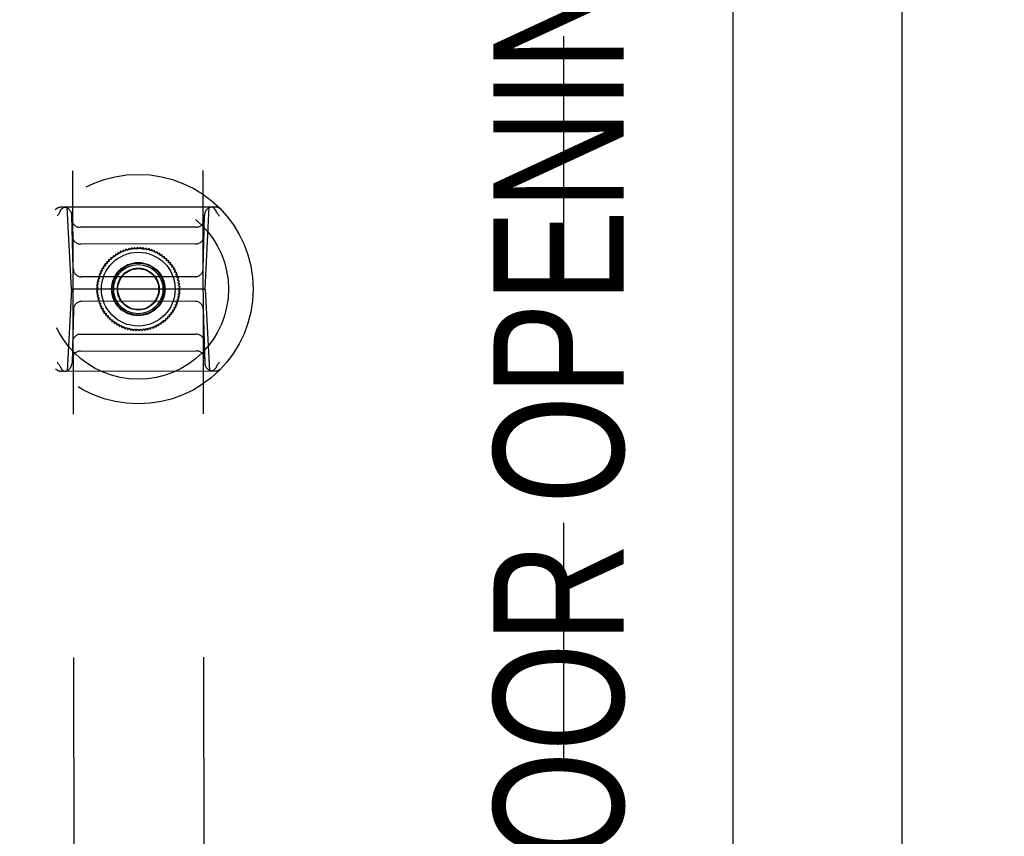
# Model space of a CAD drawing. Header units: inches. Extents: x 0 to 212, y 0 to 138.
# Tile 22 of 43: x 93.99 to 98.72, y 72.71 to 76.63. Entities that reach past the tile are written whole.
import ezdxf

# ---------------------------------------------------------------- set-up
doc = ezdxf.new("R2010")
doc.units = ezdxf.units.IN
doc.header["$LTSCALE"] = 11.6875
doc.header["$MEASUREMENT"] = 0
doc.linetypes.add('HIDDEN', pattern=[0.2, 0.1, -0.1])
doc.layers.get('0').update_dxf_attribs({"linetype": 'CONTINUOUS'})
for name, color, linetype in [('02___PRT_ALL_AXES', 7, 'CONTINUOUS'), ('DEFAULT_2', 8, 'HIDDEN'), ('DIMENSIONS', 7, 'CONTINUOUS')]:
    doc.layers.add(name, color=color, linetype=linetype)
doc.styles.get("Standard").update_dxf_attribs({"font": 'txt', "width": 0.8})
doc.dimstyles.new('DIMSTYLE_1', dxfattribs={"dimtxt": 0.9375, "dimasz": 1.25, "dimexe": 0.09, "dimexo": 0.07, "dimgap": 0.0375, "dimtad": 0, "dimtih": 1, "dimtoh": 1, "dimzin": 4, "dimdsep": 46, "dimtxsty": 'Standard', "dimblk": '_FILLED', "dimblk1": '_FILLED', "dimblk2": '_FILLED', "dimcen": 0.09, "dimadec": 0, "dimazin": 0, "dimtfac": 1, "dimtofl": 0, "dimtmove": 0, "dimatfit": 3, "dimldrblk": '_FILLED', "dimfxl": 0, "dimtolj": 1, "dimtzin": 4, "dimarcsym": 0})

# ---------------------------------------------------------------- blocks, each defined once
blk = doc.blocks.new('_FILLED')
at = {"color": 0, "linetype": 'ByBlock'}
blk.add_solid([(0, 0), (-1, 0.2), (-1, -0.2)], dxfattribs=at)
blk = doc.blocks.new('*D13')
at = {"layer": 'DIMENSIONS', "color": 2, "linetype": 'Continuous'}
for p, q in [((93.7869, 61.202), (91.2869, 61.202)), ((97.4119, 61.202), (99.9734, 61.202))]:
    blk.add_line(p, q, dxfattribs=at)
at = {"layer": 'DIMENSIONS', "color": 2, "linetype": 'Continuous', "xscale": 1.25, "yscale": 1.25, "zscale": 1.25}
blk.add_blockref('_FILLED', (93.7869, 61.202), dxfattribs=at)
at = {"layer": 'DIMENSIONS', "color": 2, "linetype": 'Continuous', "xscale": 1.25, "yscale": 1.25, "zscale": 1.25, "rotation": 180}
blk.add_blockref('_FILLED', (97.4119, 61.202), dxfattribs=at)
at = {"layer": 'DIMENSIONS', "color": 2, "linetype": 'Continuous', "insert": (100.4422, 61.6707), "char_height": 0.9375, "width": 3, "attachment_point": 1, "line_spacing_factor": 0.9}
blk.add_mtext('3.63', dxfattribs=at)

msp = doc.modelspace()

# ---------------------------------------------------------------- linework, layer by layer
at = {"color": 3, "linetype": 'Continuous'}
for p, q in [((98.2244, 10.438), (98.2244, 82.23)), ((97.4119, 79.48), (97.4119, 17.188))]:
    msp.add_line(p, q, dxfattribs=at)
at = {"layer": '02___PRT_ALL_AXES', "color": 8, "linetype": 'HIDDEN'}
for p, q in [((94.2876, 49.0207), (94.2403, 78.5206)), ((94.9126, 49.0217), (94.8653, 78.5216))]:
    msp.add_line(p, q, dxfattribs=at)
at = {"layer": 'DEFAULT_2', "color": 8, "linetype": 'HIDDEN'}
for p, q in [((96.5994, 78.886), (96.5994, 17.782)), ((94.9266, 75.7279), (94.1879, 75.7267)), ((94.237, 75.3331), (94.2158, 75.7268)), ((94.8788, 75.3342), (94.8988, 75.7279)), ((94.2459, 75.4305), (94.2387, 75.6885)), ((94.8696, 75.4315), (94.8759, 75.6895)), ((94.8361, 75.6313), (94.2787, 75.6304)), ((94.8342, 75.5506), (94.2809, 75.5497)), ((94.5401, 75.534), (94.5341, 75.525)), ((94.5475, 75.5262), (94.5401, 75.534)), ((94.5541, 75.5347), (94.5475, 75.5262)), ((94.561, 75.5264), (94.5541, 75.5347)), ((94.5681, 75.5345), (94.561, 75.5264)), ((94.5744, 75.5258), (94.5681, 75.5345)), ((94.4366, 75.4941), (94.4363, 75.4833)), ((94.4471, 75.4914), (94.4366, 75.4941)), ((94.4481, 75.5021), (94.4471, 75.4914)), ((94.4583, 75.4988), (94.4481, 75.5021)), ((94.4601, 75.5094), (94.4583, 75.4988)), ((94.4701, 75.5053), (94.4601, 75.5094)), ((94.4726, 75.5158), (94.4701, 75.5053)), ((94.4823, 75.511), (94.4726, 75.5158)), ((94.4855, 75.5213), (94.4823, 75.511)), ((94.4948, 75.5159), (94.4855, 75.5213)), ((94.4988, 75.5259), (94.4948, 75.5159)), ((94.5077, 75.5198), (94.4988, 75.5259)), ((94.5123, 75.5295), (94.5077, 75.5198)), ((94.5208, 75.5229), (94.5123, 75.5295)), ((94.5261, 75.5322), (94.5208, 75.5229)), ((94.5341, 75.525), (94.5261, 75.5322)), ((94.5821, 75.5333), (94.5744, 75.5258)), ((94.5878, 75.5241), (94.5821, 75.5333)), ((94.596, 75.5311), (94.5878, 75.5241)), ((94.601, 75.5216), (94.596, 75.5311)), ((94.6096, 75.528), (94.601, 75.5216)), ((94.614, 75.5181), (94.6096, 75.528)), ((94.6231, 75.5239), (94.614, 75.5181)), ((94.6267, 75.5138), (94.6231, 75.5239)), ((94.6362, 75.5189), (94.6267, 75.5138)), ((94.6391, 75.5085), (94.6362, 75.5189)), ((94.6489, 75.513), (94.6391, 75.5085)), ((94.6511, 75.5024), (94.6489, 75.513)), ((94.6612, 75.5062), (94.6511, 75.5024)), ((94.6627, 75.4955), (94.6612, 75.5062)), ((94.673, 75.4986), (94.6627, 75.4955)), ((94.6737, 75.4878), (94.673, 75.4986)), ((94.6842, 75.4901), (94.6737, 75.4878)), ((94.6842, 75.4794), (94.6842, 75.4901)), ((94.3998, 75.444), (94.3891, 75.4429)), ((94.3891, 75.4429), (94.3925, 75.4327)), ((94.4079, 75.4547), (94.3971, 75.4544)), ((94.3971, 75.4544), (94.3998, 75.444)), ((94.4059, 75.4653), (94.4079, 75.4547)), ((94.4167, 75.4649), (94.4059, 75.4653)), ((94.4155, 75.4756), (94.4167, 75.4649)), ((94.4262, 75.4745), (94.4155, 75.4756)), ((94.4257, 75.4852), (94.4262, 75.4745)), ((94.4363, 75.4833), (94.4257, 75.4852)), ((94.6948, 75.4809), (94.6842, 75.4794)), ((94.694, 75.4702), (94.6948, 75.4809)), ((94.7048, 75.471), (94.694, 75.4702)), ((94.7032, 75.4604), (94.7048, 75.471)), ((94.714, 75.4604), (94.7032, 75.4604)), ((94.7117, 75.4499), (94.714, 75.4604)), ((94.7225, 75.4493), (94.7117, 75.4499)), ((94.7194, 75.4389), (94.7225, 75.4493)), ((94.8303, 75.3931), (94.2853, 75.3923)), ((94.3755, 75.3961), (94.3655, 75.3921)), ((94.3655, 75.3921), (94.3716, 75.3832)), ((94.3803, 75.4087), (94.37, 75.4054)), ((94.37, 75.4054), (94.3755, 75.3961)), ((94.386, 75.4209), (94.3755, 75.4183)), ((94.3755, 75.4183), (94.3803, 75.4087)), ((94.3925, 75.4327), (94.3818, 75.4309)), ((94.3818, 75.4309), (94.386, 75.4209)), ((94.7301, 75.4375), (94.7194, 75.4389)), ((94.7264, 75.4274), (94.7301, 75.4375)), ((94.7369, 75.4252), (94.7264, 75.4274)), ((94.7325, 75.4154), (94.7369, 75.4252)), ((94.7429, 75.4125), (94.7325, 75.4154)), ((94.7378, 75.403), (94.7429, 75.4125)), ((94.748, 75.3994), (94.7378, 75.403)), ((94.7422, 75.3903), (94.748, 75.3994)), ((94.3665, 75.3568), (94.3575, 75.3508)), ((94.3575, 75.3508), (94.3653, 75.3434)), ((94.3686, 75.3701), (94.3592, 75.3648)), ((94.3592, 75.3648), (94.3665, 75.3568)), ((94.3716, 75.3832), (94.3619, 75.3786)), ((94.3619, 75.3786), (94.3686, 75.3701)), ((94.7521, 75.386), (94.7422, 75.3903)), ((94.7457, 75.3773), (94.7521, 75.386)), ((94.7553, 75.3723), (94.7457, 75.3773)), ((94.7483, 75.3641), (94.7553, 75.3723)), ((94.7575, 75.3585), (94.7483, 75.3641)), ((94.75, 75.3508), (94.7575, 75.3585)), ((94.7587, 75.3445), (94.75, 75.3508)), ((94.237, 75.3331), (94.217, 74.9394)), ((94.8788, 75.3342), (94.237, 75.3331)), ((94.3653, 75.3434), (94.3568, 75.3368)), ((94.3568, 75.3368), (94.3651, 75.33)), ((94.3651, 75.33), (94.3571, 75.3228)), ((94.3571, 75.3228), (94.3658, 75.3165)), ((94.3658, 75.3165), (94.3583, 75.3088)), ((94.3583, 75.3088), (94.3675, 75.3032)), ((94.3675, 75.3032), (94.3605, 75.295)), ((94.7472, 75.2972), (94.7566, 75.3025)), ((94.7493, 75.3104), (94.7583, 75.3164)), ((94.7566, 75.3025), (94.7493, 75.3104)), ((94.7505, 75.3239), (94.759, 75.3305)), ((94.7583, 75.3164), (94.7505, 75.3239)), ((94.7507, 75.3373), (94.7587, 75.3445)), ((94.759, 75.3305), (94.7507, 75.3373)), ((94.8788, 75.3342), (94.9, 74.9405)), ((94.8305, 75.275), (94.2855, 75.2741)), ((94.3605, 75.295), (94.3701, 75.29)), ((94.3701, 75.29), (94.3637, 75.2813)), ((94.3637, 75.2813), (94.3736, 75.277)), ((94.3736, 75.277), (94.3679, 75.2679)), ((94.3679, 75.2679), (94.378, 75.2643)), ((94.378, 75.2643), (94.3729, 75.2548)), ((94.3729, 75.2548), (94.3833, 75.2519)), ((94.3833, 75.2519), (94.3789, 75.2421)), ((94.7355, 75.2586), (94.7458, 75.2619)), ((94.7403, 75.2489), (94.7355, 75.2586)), ((94.7403, 75.2712), (94.7503, 75.2752)), ((94.7458, 75.2619), (94.7403, 75.2712)), ((94.7442, 75.284), (94.7539, 75.2887)), ((94.7503, 75.2752), (94.7442, 75.284)), ((94.7539, 75.2887), (94.7472, 75.2972)), ((94.2462, 75.2357), (94.2399, 74.9778)), ((94.3789, 75.2421), (94.3894, 75.2399)), ((94.3894, 75.2399), (94.3857, 75.2298)), ((94.3857, 75.2298), (94.3964, 75.2284)), ((94.3964, 75.2284), (94.3933, 75.218)), ((94.3933, 75.218), (94.4041, 75.2174)), ((94.4041, 75.2174), (94.4018, 75.2069)), ((94.4018, 75.2069), (94.4126, 75.2069)), ((94.4126, 75.2069), (94.411, 75.1962)), ((94.7079, 75.2125), (94.7187, 75.2129)), ((94.7099, 75.2019), (94.7079, 75.2125)), ((94.716, 75.2233), (94.7267, 75.2244)), ((94.7187, 75.2129), (94.716, 75.2233)), ((94.7233, 75.2346), (94.734, 75.2364)), ((94.7267, 75.2244), (94.7233, 75.2346)), ((94.7298, 75.2464), (94.7403, 75.2489)), ((94.734, 75.2364), (94.7298, 75.2464)), ((94.8699, 75.2367), (94.8771, 74.9788)), ((94.411, 75.1962), (94.4218, 75.1971)), ((94.4218, 75.1971), (94.421, 75.1863)), ((94.421, 75.1863), (94.4316, 75.1879)), ((94.4316, 75.1879), (94.4316, 75.1772)), ((94.4316, 75.1772), (94.4421, 75.1795)), ((94.4421, 75.1795), (94.4428, 75.1687)), ((94.4428, 75.1687), (94.4531, 75.1718)), ((94.4531, 75.1718), (94.4546, 75.1611)), ((94.4546, 75.1611), (94.4647, 75.1648)), ((94.4647, 75.1648), (94.4669, 75.1543)), ((94.4669, 75.1543), (94.4767, 75.1588)), ((94.4767, 75.1588), (94.4796, 75.1484)), ((94.6303, 75.146), (94.6335, 75.1563)), ((94.6335, 75.1563), (94.6432, 75.1515)), ((94.6432, 75.1515), (94.6457, 75.162)), ((94.6457, 75.162), (94.6557, 75.1579)), ((94.6557, 75.1579), (94.6575, 75.1685)), ((94.6575, 75.1685), (94.6677, 75.1652)), ((94.6677, 75.1652), (94.6688, 75.1759)), ((94.6688, 75.1759), (94.6792, 75.1732)), ((94.6792, 75.1732), (94.6795, 75.184)), ((94.6795, 75.184), (94.6901, 75.1821)), ((94.6901, 75.1821), (94.6896, 75.1928)), ((94.6896, 75.1928), (94.7003, 75.1917)), ((94.7003, 75.1917), (94.6991, 75.2024)), ((94.6991, 75.2024), (94.7099, 75.2019)), ((94.2816, 75.1167), (94.8349, 75.1175)), ((94.4796, 75.1484), (94.4891, 75.1535)), ((94.4891, 75.1535), (94.4927, 75.1434)), ((94.4927, 75.1434), (94.5018, 75.1492)), ((94.5018, 75.1492), (94.5062, 75.1393)), ((94.5062, 75.1393), (94.5148, 75.1457)), ((94.5148, 75.1457), (94.5198, 75.1362)), ((94.5198, 75.1362), (94.528, 75.1431)), ((94.528, 75.1431), (94.5337, 75.134)), ((94.5337, 75.134), (94.5414, 75.1415)), ((94.5414, 75.1415), (94.5477, 75.1328)), ((94.5477, 75.1328), (94.5548, 75.1408)), ((94.5548, 75.1408), (94.5617, 75.1326)), ((94.5617, 75.1326), (94.5683, 75.1411)), ((94.5683, 75.1411), (94.5758, 75.1333)), ((94.5758, 75.1333), (94.5817, 75.1423)), ((94.5817, 75.1423), (94.5897, 75.1351)), ((94.5897, 75.1351), (94.595, 75.1444)), ((94.595, 75.1444), (94.6035, 75.1378)), ((94.6035, 75.1378), (94.6081, 75.1475)), ((94.6081, 75.1475), (94.617, 75.1414)), ((94.617, 75.1414), (94.621, 75.1514)), ((94.621, 75.1514), (94.6303, 75.146)), ((94.2797, 75.036), (94.8371, 75.0368)), ((94.1892, 74.9393), (94.9279, 74.9405))]:
    msp.add_line(p, q, dxfattribs=at)
for points in [[(94.1817, 75.7032), (94.1835, 75.7082), (94.1859, 75.7128), (94.1887, 75.7169), (94.1919, 75.7203), (94.1954, 75.7231), (94.1991, 75.7251), (94.203, 75.7264), (94.207, 75.7268)], [(94.9329, 75.7044), (94.9311, 75.7094), (94.9287, 75.714), (94.9259, 75.7181), (94.9227, 75.7215), (94.9192, 75.7243), (94.9155, 75.7263), (94.9115, 75.7275), (94.9075, 75.7279)], [(94.1806, 75.7011), (94.1785, 75.6982), (94.1763, 75.6953), (94.1742, 75.6924), (94.1721, 75.6894), (94.17, 75.6865), (94.1679, 75.6835)], [(94.1806, 75.7011), (94.1809, 75.7014), (94.1811, 75.7018), (94.1813, 75.7021), (94.1814, 75.7024), (94.1816, 75.7028), (94.1817, 75.7032)], [(94.934, 75.7023), (94.9338, 75.7026), (94.9336, 75.703), (94.9334, 75.7033), (94.9332, 75.7037), (94.9331, 75.704), (94.9329, 75.7044)], [(94.934, 75.7023), (94.9362, 75.6994), (94.9383, 75.6965), (94.9405, 75.6936), (94.9426, 75.6907), (94.9447, 75.6877), (94.9468, 75.6847)], [(94.1818, 74.965), (94.1796, 74.9678), (94.1775, 74.9707), (94.1753, 74.9737), (94.1732, 74.9766), (94.1711, 74.9796), (94.169, 74.9826)], [(94.9352, 74.9662), (94.9373, 74.969), (94.9395, 74.972), (94.9416, 74.9749), (94.9437, 74.9778), (94.9458, 74.9808), (94.9479, 74.9838)], [(94.1818, 74.965), (94.182, 74.9646), (94.1823, 74.9643), (94.1824, 74.964), (94.1826, 74.9636), (94.1828, 74.9633), (94.1829, 74.9629)], [(94.1829, 74.9629), (94.1847, 74.9579), (94.1871, 74.9533), (94.1899, 74.9492), (94.1931, 74.9458), (94.1966, 74.943), (94.2004, 74.941), (94.2043, 74.9398), (94.2083, 74.9394)], [(94.9341, 74.9641), (94.9323, 74.9591), (94.9299, 74.9545), (94.9271, 74.9504), (94.9239, 74.947), (94.9204, 74.9442), (94.9167, 74.9422), (94.9128, 74.9409), (94.9088, 74.9405)], [(94.9352, 74.9662), (94.9349, 74.9658), (94.9347, 74.9655), (94.9346, 74.9652), (94.9344, 74.9648), (94.9342, 74.9645), (94.9341, 74.9641)]]:
    msp.add_lwpolyline(points, dxfattribs=at)
for radius in [0.5512, 0.4331, 0.1969, 0.1772, 0.128, 0.125, 0.1179, 0.1004, 0.0984]:
    msp.add_circle((94.5579, 75.3336), radius, dxfattribs=at)
for centre, start, end in [((94.188, 75.6874), 90.0918, 136.2788), ((94.1994, 75.6874), 1.5918, 90.0918), ((94.9153, 75.6885), 90.0918, 178.5918), ((94.9267, 75.6886), 43.9049, 90.0918), ((94.2786, 75.6698), 181.5918, 270.0918), ((94.8361, 75.6707), 270.0918, 358.5918), ((94.2809, 75.5891), 181.5918, 270.0918), ((94.8341, 75.59), 270.0918, 358.5918), ((94.2853, 75.4316), 181.5918, 270.0918), ((94.8302, 75.4325), 270.0918, 358.5918), ((94.2856, 75.2348), 90.0918, 178.5918), ((94.8305, 75.2357), 1.5918, 90.0918), ((94.2817, 75.0773), 90.0918, 178.5918), ((94.8349, 75.0782), 1.5918, 90.0918), ((94.2797, 74.9966), 90.0918, 178.5918), ((94.8372, 74.9975), 1.5918, 90.0918), ((94.2005, 74.9787), 270.0918, 358.5918), ((94.9164, 74.9799), 181.5918, 270.0918), ((94.1891, 74.9787), 223.9049, 270.0918), ((94.9278, 74.9799), 270.0918, 316.2788)]:
    msp.add_arc(centre, 0.0394, start, end, dxfattribs=at)

# ---------------------------------------------------------------- texts
at = {"layer": 'DIMENSIONS', "color": 2, "linetype": 'Continuous', "insert": (96.2632, 74.7481), "char_height": 0.625, "width": 6, "attachment_point": 2, "rotation": 90, "line_spacing_factor": 0.9}
msp.add_mtext('DOOR OPENING', dxfattribs=at)

# ---------------------------------------------------------------- dimensions: what is measured, and where the dimension line sits
at = {"layer": 'DIMENSIONS', "color": 2, "linetype": 'Continuous'}
dim = msp.add_linear_dim(base=(97.4118683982, 61.2019676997), p1=(93.7868683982, 49.20895479), p2=(97.4118683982, 79.45995479), dimstyle='DIMSTYLE_1', dxfattribs=at)
dim.commit()
dim.dimension.update_dxf_attribs({"geometry": '*D13', "text_midpoint": (101.9421665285, 61.2019676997), "dimtype": 160})

doc.saveas('drawing.dxf')
